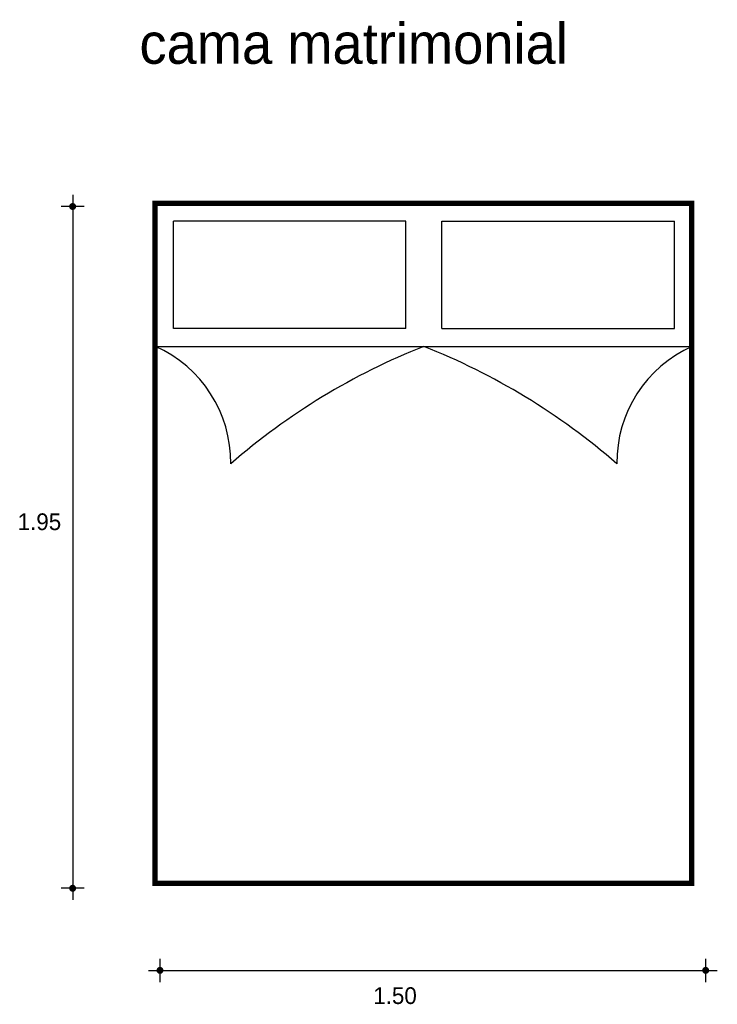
# Model space of a CAD drawing. Extents: x 6.26 to 8.21, y -0.7 to 2.05.
import ezdxf

# ---------------------------------------------------------------- set-up
doc = ezdxf.new("R2010")
doc.units = 0
doc.header["$MEASUREMENT"] = 0
for name, color, linetype in [('BORDE', 2, 'CONTINUOUS'), ('COTAS', 6, 'CONTINUOUS'), ('DIBUJO', 5, 'CONTINUOUS'), ('TEXTO', 4, 'CONTINUOUS')]:
    doc.layers.add(name, color=color, linetype=linetype)

msp = doc.modelspace()

# ---------------------------------------------------------------- linework, layer by layer
at = {"layer": 'BORDE', "const_width": 0.015}
msp.add_lwpolyline([(6.6346, -0.3616), (6.6346, 1.5384), (8.135, 1.5384), (8.135, -0.3616)], close=True, dxfattribs=at)
at = {"layer": 'COTAS'}
for p, q in [((6.4048, 1.5624), (6.4048, -0.4077)), ((6.4372, 1.5299), (6.3723, 1.5299)), ((6.4372, -0.3753), (6.3723, -0.3753)), ((6.649, -0.6373), (6.649, -0.5724)), ((8.1747, -0.6373), (8.1747, -0.5724)), ((6.6165, -0.6049), (8.2071, -0.6049))]:
    msp.add_line(p, q, dxfattribs=at)
at = {"layer": 'COTAS', "const_width": 0.00974}
for points in [[(6.3999, 1.5299, 1), (6.4096, 1.5299, 1)], [(6.3999, -0.3753, 1), (6.4096, -0.3753, 1)], [(6.6441, -0.6049, 1), (6.6538, -0.6049, 1)], [(8.1698, -0.6049, 1), (8.1795, -0.6049, 1)]]:
    msp.add_lwpolyline(points, format="xyb", close=True, dxfattribs=at)
at = {"layer": 'DIBUJO'}
for p, q in [((6.6366, 1.539), (8.137, 1.539)), ((6.6366, -0.361), (6.6366, 1.539)), ((8.137, -0.361), (8.137, 1.539)), ((6.6366, 1.189), (6.6366, 1.489)), ((7.3366, 1.489), (6.6866, 1.489)), ((6.6866, 1.189), (6.6866, 1.489)), ((7.3366, 1.189), (7.3366, 1.489)), ((7.4366, 1.489), (8.087, 1.489)), ((7.4366, 1.189), (7.4366, 1.489)), ((8.087, 1.189), (8.087, 1.489)), ((8.1366, 1.189), (8.1366, 1.489)), ((7.3366, 1.189), (6.6866, 1.189)), ((7.4366, 1.189), (8.087, 1.189)), ((6.6366, 1.139), (8.137, 1.139)), ((6.6366, -0.361), (8.137, -0.361))]:
    msp.add_line(p, q, dxfattribs=at)
for centre, radius, start, end in [((6.4923, 0.8149), 0.3545, 359.3692, 66.0717), ((8.0789, -0.6084), 1.8796, 111.6142, 130.9582), ((6.6942, -0.6084), 1.8796, 49.0418, 68.3858), ((8.2808, 0.8149), 0.3545, 113.9283, 180.6308)]:
    msp.add_arc(centre, radius, start, end, dxfattribs=at)

# ---------------------------------------------------------------- texts
at = {"layer": 'COTAS'}
for s, p in [('1.95', (6.251, 0.6256)), ('1.50', (7.2452, -0.6988))]:
    msp.add_text(s, height=0.04675, dxfattribs=at).set_placement(p)
at = {"layer": 'TEXTO'}
msp.add_text('cama matrimonial', height=0.113495, dxfattribs=at).set_placement((6.5915, 1.9287))

doc.saveas('drawing.dxf')
